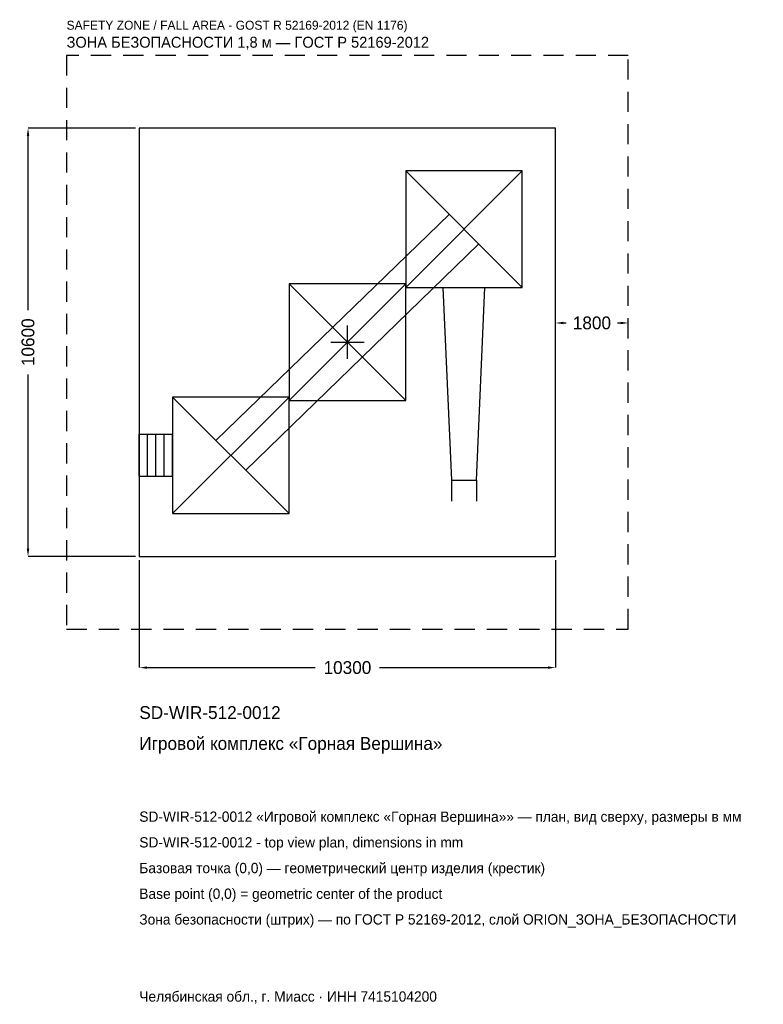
# Model space of a CAD drawing. Header units: metres. Extents: x -8110 to 10291, y -16388 to 7984.
import ezdxf

# ---------------------------------------------------------------- set-up
doc = ezdxf.new("R2010")
doc.units = ezdxf.units.M
doc.linetypes.add('DASHED', pattern=[800, 500, -300])
for name, color, linetype in [('ЗСК_ДАННЫЕ', 3, 'Continuous'), ('ЗСК_ЗОНА_БЕЗОПАСНОСТИ', 1, 'Continuous'), ('ЗСК_КОНТУР', 7, 'Continuous'), ('ЗСК_РАЗМЕРЫ', 8, 'Continuous')]:
    doc.layers.add(name, color=color, linetype=linetype)
doc.dimstyles.new('ORION', dxfattribs={"dimtxt": 318, "dimasz": 190.8, "dimexe": 1.25, "dimexo": 95.4, "dimtad": 1, "dimdec": 0, "dimcen": 2.5, "dimazin": 3, "dimtfac": 1, "dimtmove": 0, "dimatfit": 3})

# ---------------------------------------------------------------- blocks, each defined once
blk = doc.blocks.new('_CLOSEDFILLED')
at = {"color": 0, "linetype": 'BYBLOCK'}
blk.add_solid([(-1, 0.16), (0, 0), (-1, -0.16)], dxfattribs=at)
blk = doc.blocks.new('*D1')
for p, q in [((-5150, -5395.4), (-5150, -8054)), ((5150, -5395.4), (5150, -8054)), ((-4959.2, -8054), (-795, -8054)), ((795, -8054), (4959.2, -8054))]:
    blk.add_line(p, q)
at = {"layer": 'Defpoints'}
for p in [(-5150, -5300), (5150, -5300), (-5150, -8054)]:
    blk.add_point(p, dxfattribs=at)
at = {"layer": 'ЗСК_РАЗМЕРЫ', "xscale": 190.79999999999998, "yscale": 190.79999999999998, "rotation": 180}
blk.add_blockref('_CLOSEDFILLED', (-5150, -8054), dxfattribs=at)
at = {"layer": 'ЗСК_РАЗМЕРЫ', "xscale": 190.79999999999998, "yscale": 190.79999999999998}
blk.add_blockref('_CLOSEDFILLED', (5150, -8054), dxfattribs=at)
at = {"layer": 'ЗСК_РАЗМЕРЫ', "insert": (0, -8054), "char_height": 318, "attachment_point": 5}
blk.add_mtext('10300', dxfattribs=at)
blk = doc.blocks.new('*D2')
for p, q in [((-5245.4, 5300), (-7904, 5300)), ((-7904, 795), (-7904, 5109.2)), ((-7904, -5109.2), (-7904, -795)), ((-5245.4, -5300), (-7904, -5300))]:
    blk.add_line(p, q)
at = {"layer": 'Defpoints'}
for p in [(-5150, 5300), (-7904, -5300), (-5150, -5300)]:
    blk.add_point(p, dxfattribs=at)
at = {"layer": 'ЗСК_РАЗМЕРЫ', "xscale": 190.79999999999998, "yscale": 190.79999999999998}
for p, rotation in [((-7904, 5300), 90), ((-7904, -5300), 270)]:
    blk.add_blockref('_CLOSEDFILLED', p, dxfattribs=dict(at, rotation=rotation))
at = {"layer": 'ЗСК_РАЗМЕРЫ', "insert": (-7904, 0), "char_height": 318, "attachment_point": 5, "rotation": 90}
blk.add_mtext('10600', dxfattribs=at)
blk = doc.blocks.new('*D3')
for p, q in [((5150, 95.4), (5150, 477)), ((5340.8, 477), (5414, 477)), ((6686, 477), (6759.2, 477)), ((6950, 95.4), (6950, 477))]:
    blk.add_line(p, q)
at = {"layer": 'Defpoints'}
for p in [(5150, 477), (5150, 0), (6950, 0)]:
    blk.add_point(p, dxfattribs=at)
at = {"layer": 'ЗСК_РАЗМЕРЫ', "xscale": 190.79999999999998, "yscale": 190.79999999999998, "rotation": 180}
blk.add_blockref('_CLOSEDFILLED', (5150, 477), dxfattribs=at)
at = {"layer": 'ЗСК_РАЗМЕРЫ', "xscale": 190.79999999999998, "yscale": 190.79999999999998}
blk.add_blockref('_CLOSEDFILLED', (6950, 477), dxfattribs=at)
at = {"layer": 'ЗСК_РАЗМЕРЫ', "insert": (6050, 477), "char_height": 318, "attachment_point": 5}
blk.add_mtext('1800', dxfattribs=at)
blk = doc.blocks.new('ОРИОН SD-WIR-512-0012 Игровой комплекс Горная Вершина')
at = {"layer": 'ЗСК_ЗОНА_БЕЗОПАСНОСТИ', "linetype": 'DASHED'}
blk.add_lwpolyline([(-6950, -7100), (6950, -7100), (6950, 7100), (-6950, 7100)], close=True, dxfattribs=at)
at = {"layer": 'ЗСК_КОНТУР'}
for p, q in [((1442, 1356), (4326, 4240)), ((1442, 4240), (4326, 1356)), ((-3245.5, -2425.4), (2522.5, 3170.6)), ((2522.5, 3170.6), (-361.5, 372.6)), ((-2522.5, -3170.6), (3245.5, 2425.4)), ((3245.5, 2425.4), (361.5, -372.6)), ((-1442, -1442), (1442, 1442)), ((-1442, 1442), (1442, -1442)), ((-4326, -4240), (-1442, -1356)), ((-4326, -1356), (-1442, -4240)), ((-5150, -2278.9), (-4326, -2278.9)), ((-5150, -3317.1), (-5150, -2278.9)), ((-4944, -3317.1), (-4944, -2278.9)), ((-4738, -3317.1), (-4738, -2278.9)), ((-4532, -3317.1), (-4532, -2278.9)), ((-4326, -3317.1), (-4326, -2278.9)), ((-5150, -3317.1), (-4326, -3317.1)), ((2572.5, -3414), (2572.5, -3933.1)), ((3195.5, -3414), (3195.5, -3933.1))]:
    blk.add_line(p, q, dxfattribs=at)
for points in [[(-5150, -5300), (5150, -5300), (5150, 5300), (-5150, 5300)], [(1442, 1356), (4326, 1356), (4326, 4240), (1442, 4240)], [(-1442, -1442), (1442, -1442), (1442, 1442), (-1442, 1442)], [(-4326, -4240), (-1442, -4240), (-1442, -1356), (-4326, -1356)]]:
    blk.add_lwpolyline(points, close=True, dxfattribs=at)
blk.add_lwpolyline([(2364.9, 1356), (2572.5, -3414), (3195.5, -3414), (3403.1, 1356)], dxfattribs=at)
at = {"layer": 'ЗСК_РАЗМЕРЫ'}
for p, q in [((0, -412), (0, 412)), ((-412, 0), (412, 0))]:
    blk.add_line(p, q, dxfattribs=at)
at = {"layer": 'ЗСК_ДАННЫЕ'}
for tag, p in [('АРТИКУЛ', (-5150, -9326)), ('НАИМЕНОВАНИЕ', (-5150, -10089.2))]:
    blk.add_attdef(tag, p, '', height=318, dxfattribs=at)
at = {"layer": 'ЗСК_ДАННЫЕ', "flags": 1}
for tag, p in [('ПРОИЗВОДИТЕЛЬ', (-5150, -10852.4)), ('ТЕЛЕФОН', (-5150, -11615.6)), ('САЙТ', (-5150, -13142)), ('АДРЕС', (-5150, -13905.2)), ('РЕКВИЗИТЫ', (-5150, -14668.4)), ('ГАБАРИТЫ', (-5150, -15431.6)), ('ЗОНА_БЕЗОПАСНОСТИ', (-5150, -16194.8))]:
    blk.add_attdef(tag, p, '', height=318, dxfattribs=at)
at = {"layer": 'ЗСК_ЗОНА_БЕЗОПАСНОСТИ', "color": 1}
for s, height, p in [('SAFETY ZONE / FALL AREA - GOST R 52169-2012 (EN 1176)', 222.6, (-6950, 7736)), ('ЗОНА БЕЗОПАСНОСТИ 1,8 м — ГОСТ Р 52169-2012', 270.3, (-6950, 7290.8))]:
    blk.add_text(s, height=height, dxfattribs=at).set_placement(p)
at = {"layer": 'ЗСК_РАЗМЕРЫ'}
dim = blk.add_linear_dim(base=(-7904, -5300), p1=(-5150, -5300), p2=(-5150, 5300), angle=90, dimstyle='ORION', dxfattribs=at)
dim.commit()
dim.dimension.update_dxf_attribs({"geometry": '*D2', "text_midpoint": (-7904, 0)})
for base, p1, p2, picture, middle in [((5150, 477), (5150, 0), (6950, 0), '*D3', (6050, 477)), ((-5150, -8054), (-5150, -5300), (5150, -5300), '*D1', (0, -8054))]:
    dim = blk.add_linear_dim(base=base, p1=p1, p2=p2, dimstyle='ORION', dxfattribs=at)
    dim.commit()
    dim.dimension.update_dxf_attribs({"geometry": picture, "text_midpoint": middle})

msp = doc.modelspace()

# ---------------------------------------------------------------- block references
msp.add_blockref('ОРИОН SD-WIR-512-0012 Игровой комплекс Горная Вершина', (0, 0)).add_auto_attribs({'АРТИКУЛ': 'SD-WIR-512-0012', 'НАИМЕНОВАНИЕ': 'Игровой комплекс «Горная Вершина»'})

# ---------------------------------------------------------------- texts
at = {"layer": 'ЗСК_ДАННЫЕ', "color": 3}
for s, p in [('SD-WIR-512-0012 «Игровой комплекс «Горная Вершина»» — план, вид сверху, размеры в мм', (-5150, -11870)), ('SD-WIR-512-0012 - top view plan, dimensions in mm', (-5150, -12506)), ('Челябинская обл., г. Миасс · ИНН 7415104200', (-5150, -16322))]:
    msp.add_text(s, height=254.4, dxfattribs=at).set_placement(p)
at = {"layer": 'ЗСК_ДАННЫЕ', "color": 7}
for s, p in [('Базовая точка (0,0) — геометрический центр изделия (крестик)', (-5150, -13142)), ('Base point (0,0) = geometric center of the product', (-5150, -13778))]:
    msp.add_text(s, height=254.4, dxfattribs=at).set_placement(p)
at = {"layer": 'ЗСК_ДАННЫЕ', "color": 1}
msp.add_text('Зона безопасности (штрих) — по ГОСТ Р 52169-2012, слой ORION_ЗОНА_БЕЗОПАСНОСТИ', height=254.4, dxfattribs=at).set_placement((-5150, -14414))

doc.saveas('drawing.dxf')
